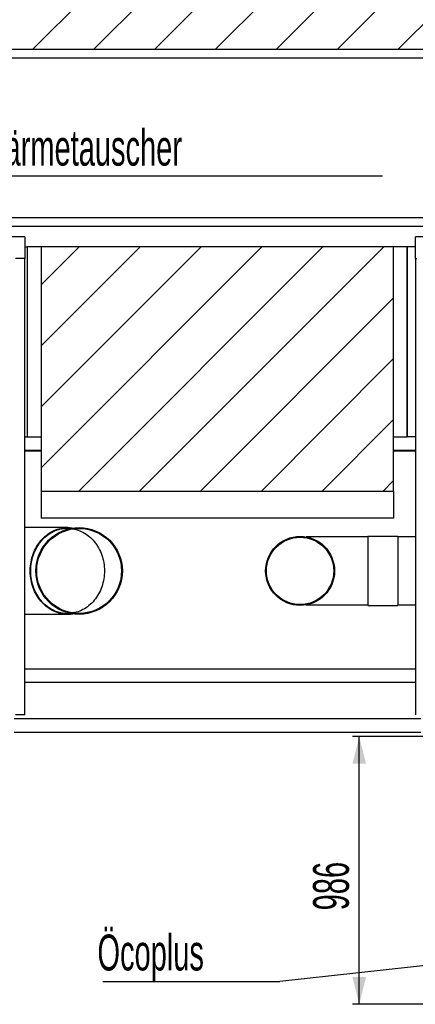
# Model space of a CAD drawing. Header units: millimetres. Extents: x 250 to 59450, y 0 to 41800.
# Tile 7 of 148: x 16916 to 18375, y 4917 to 8543. Entities that reach past the tile are written whole.
import ezdxf

# ---------------------------------------------------------------- set-up
doc = ezdxf.new("R2010")
doc.units = ezdxf.units.MM
doc.header["$LTSCALE"] = 50
doc.linetypes.add('CENTER', pattern=[10.16, 6.35, -1.27, 1.27, -1.27])
for name, color, linetype in [('MASS', 29, 'Continuous'), ('SCHNITT', 5, 'CENTER'), ('TEXT_1', 176, 'Continuous')]:
    doc.layers.add(name, color=color, linetype=linetype)
doc.styles.add('SLDTEXTSTYLE0', font='TXT', dxfattribs={"width": 0.605})
doc.dimstyles.new('SLDDIMSTYLE1', dxfattribs={"dimtxt": 0.18, "dimasz": 50, "dimexe": 0, "dimexo": 0.0625, "dimgap": 0, "dimtad": 0, "dimtih": 1, "dimtoh": 1, "dimdec": 0, "dimrnd": 1e-09, "dimzin": 0, "dimdsep": 46, "dimtxsty": 'Standard', "dimblk1": 'DOT', "dimblk2": 'DOT', "dimsah": 1, "dimcen": 0.09, "dimadec": 0, "dimazin": 0, "dimtfac": 50, "dimtdec": 0, "dimtofl": 0, "dimtmove": 0, "dimatfit": 3, "dimldrblk": 'DOT', "dimfxl": 1, "dimfrac": 2, "dimtolj": 1, "dimtzin": 0, "dimarcsym": 0})
doc.dimstyles.new('SLDDIMSTYLE2', dxfattribs={"dimtxt": 128.415934, "dimasz": 100, "dimexe": 0, "dimexo": 0.0625, "dimgap": 32.103984, "dimtad": 1, "dimdec": 1, "dimrnd": 1e-09, "dimzin": 12, "dimdsep": 46, "dimtxsty": 'SLDTEXTSTYLE0', "dimsah": 1, "dimcen": 0.09, "dimadec": 0, "dimazin": 3, "dimtfac": 1, "dimtdec": 1, "dimtofl": 0, "dimtmove": 0, "dimatfit": 3, "dimfxl": 1, "dimfrac": 2, "dimtolj": 1, "dimtzin": 12, "dimarcsym": 0})

# ---------------------------------------------------------------- blocks, each defined once
blk = doc.blocks.new('_D_108')
at = {"layer": 'MASS'}
for p, q in [((18445.3, 5902.8), (18143.5, 5902.8)), ((18168.5, 4916.8), (18168.5, 5902.8)), ((18745.3, 4916.8), (18143.5, 4916.8))]:
    blk.add_line(p, q, dxfattribs=at)
for points in [[(18168.5, 5902.8), (18143.5, 5802.8), (18193.5, 5802.8)], [(18168.5, 4916.8), (18193.5, 5016.8), (18143.5, 5016.8)]]:
    blk.add_solid(points, dxfattribs=at)
at = {"layer": 'MASS', "insert": (17998, 5262.8), "char_height": 132.29, "attachment_point": 1, "rotation": 90, "style": 'SLDTEXTSTYLE0'}
blk.add_mtext('986', dxfattribs=at)
blk = doc.blocks.new('SW_NOTE_0_66')
at = {"layer": 'TEXT_1', "color": 0}
blk.add_line((-652, 0), (0, 0), dxfattribs=at)
at = {"layer": 'TEXT_1', "color": 0, "insert": (-672.2, 173.2), "char_height": 132.29, "attachment_point": 1, "style": 'SLDTEXTSTYLE0'}
blk.add_mtext('Öcoplus', dxfattribs=at)
blk = doc.blocks.new('_Dot')
at = {"color": 0, "linetype": 'ByBlock', "lineweight": -2}
blk.add_line((-0.5, 0), (-1, 0), dxfattribs=at)
at = {"color": 0, "linetype": 'ByBlock', "const_width": 0.5}
blk.add_lwpolyline([(-0.25, 0, 1), (0.25, 0, 1)], format="xyb", close=True, dxfattribs=at)
blk = doc.blocks.new('SW_NOTE_0_74')
at = {"layer": 'TEXT_1', "color": 0}
blk.add_line((1944.9, 0), (0, 0), dxfattribs=at)
at = {"layer": 'TEXT_1', "color": 0, "insert": (21.4, 171.4), "char_height": 132.292, "attachment_point": 1, "style": 'SLDTEXTSTYLE0'}
blk.add_mtext('Rotationswärmetauscher', dxfattribs=at)

msp = doc.modelspace()

# ---------------------------------------------------------------- hatches: boundary and pattern name
at = {"linetype": 'Continuous', "lineweight": 18}
h = msp.add_hatch(dxfattribs=at)
h.set_pattern_fill('ANSI31', scale=50, style=0)
h.paths.add_polyline_path([(23305.31, 8432.77), (23305.31, 8652.77), (5895.31, 8652.77), (5895.31, 8432.77)], flags=0)
at = {"layer": 'SCHNITT', "linetype": 'Continuous', "lineweight": 18}
h = msp.add_hatch(dxfattribs=at)
h.set_pattern_fill('ANSI31', color=256, scale=50, angle=3e-322, style=0)
h.paths.add_polyline_path([(16995.31, 6806.77), (18295.31, 6806.77), (18295.31, 7706.77), (16995.31, 7706.77)], flags=0)
h = msp.add_hatch(dxfattribs=at)
h.set_pattern_fill('ANSI31', color=256, scale=50, style=0)
edge = h.paths.add_edge_path(flags=0)
edge.add_arc((17135.31, 6512.77), 159.5, 0, 360)
edge = h.paths.add_edge_path(flags=0)
edge.add_arc((17135.31, 6512.77), 157.5, 0, 360)
h = msp.add_hatch(dxfattribs=at)
h.set_pattern_fill('ANSI31', color=256, scale=50, style=0)
edge = h.paths.add_edge_path(flags=0)
edge.add_arc((17950.31, 6512.77), 127, 0, 360)
edge = h.paths.add_edge_path(flags=0)
edge.add_arc((17950.31, 6512.77), 125, 0, 360)

# ---------------------------------------------------------------- linework, layer by layer
at = {"color": 250, "linetype": 'Continuous', "lineweight": 25, "true_color": 0x404040}
for p, q in [((23305.31, 8432.77), (5895.31, 8432.77)), ((10920.31, 8401.77), (23305.31, 8401.77)), ((10920.31, 8401.77), (23305.31, 8401.77)), ((10920.31, 7813.77), (23305.31, 7813.77)), ((10920.31, 7813.77), (23305.31, 7813.77)), ((10920.31, 7782.77), (23305.31, 7782.77))]:
    msp.add_line(p, q, dxfattribs=at)
at = {"color": 136, "linetype": 'Continuous', "lineweight": 25, "true_color": 0x008080}
for p, q in [((16935.31, 7742.77), (14255.31, 7742.77)), ((16935.31, 7742.77), (16935.31, 7736.77)), ((16935.31, 7736.77), (16935.31, 7668.77)), ((18375.31, 7736.77), (18375.31, 7742.77)), ((21055.31, 7742.77), (18375.31, 7742.77)), ((18375.31, 7668.77), (18375.31, 7736.77)), ((16929.31, 7662.77), (16901.31, 7662.77)), ((16935.31, 7662.77), (16929.31, 7662.77)), ((16935.31, 7668.77), (16935.31, 7662.77)), ((16935.31, 5982.77), (16935.31, 7662.77)), ((18375.31, 7662.77), (18375.31, 7668.77)), ((18375.31, 7662.77), (18375.31, 5982.77)), ((18375.31, 7662.77), (18381.31, 7662.77)), ((18395.31, 5967.77), (16895.31, 5967.77)), ((16929.31, 5982.77), (16901.31, 5982.77)), ((16935.31, 5982.77), (16929.31, 5982.77)), ((18395.31, 5917.77), (16895.31, 5917.77))]:
    msp.add_line(p, q, dxfattribs=at)
at = {"color": 36, "linetype": 'Continuous', "lineweight": 25, "true_color": 0x7c3c04}
for p, q in [((16935.31, 7706.77), (16945.31, 7706.77)), ((16945.31, 7006.77), (16945.31, 7706.77)), ((16990.31, 7706.77), (16945.31, 7706.77)), ((16945.31, 7006.77), (16945.31, 7706.77)), ((16995.31, 7706.77), (16990.31, 7706.77)), ((16995.31, 7706.77), (16995.31, 6806.77)), ((18295.31, 7706.77), (16995.31, 7706.77)), ((18295.31, 6806.77), (18295.31, 7706.77)), ((18300.31, 7706.77), (18295.31, 7706.77)), ((18345.31, 7706.77), (18300.31, 7706.77)), ((18345.31, 7006.77), (18345.31, 7706.77)), ((18375.31, 7706.77), (18345.31, 7706.77)), ((18345.31, 7706.77), (18345.31, 7006.77)), ((16935.31, 7006.77), (16945.31, 7006.77)), ((16945.31, 7006.77), (16990.31, 7006.77)), ((16990.31, 7006.77), (16995.31, 7006.77)), ((18295.31, 7006.77), (18300.31, 7006.77)), ((18300.31, 7006.77), (18345.31, 7006.77)), ((18375.31, 7006.77), (18345.31, 7006.77)), ((16995.31, 6806.77), (18295.31, 6806.77)), ((16995.31, 6806.77), (16995.31, 6706.77)), ((18295.31, 6806.77), (18295.31, 6706.77)), ((18295.31, 6706.77), (16995.31, 6706.77))]:
    msp.add_line(p, q, dxfattribs=at)
at = {"color": 7, "linetype": 'Continuous', "lineweight": 25}
for p, q in [((16995.31, 6956.77), (16935.31, 6956.77)), ((16995.31, 6956.77), (16935.31, 6956.77)), ((16935.31, 6954.77), (16995.31, 6954.77)), ((16995.31, 6954.77), (16935.31, 6954.77)), ((18375.31, 6956.77), (18295.31, 6956.77)), ((18375.31, 6956.77), (18295.31, 6956.77)), ((18295.31, 6954.77), (18375.31, 6954.77)), ((18375.31, 6954.77), (18295.31, 6954.77)), ((16935.31, 6152.77), (18375.31, 6152.77)), ((16935.31, 6102.77), (18375.31, 6102.77)), ((16935.31, 6102.77), (18375.31, 6102.77))]:
    msp.add_line(p, q, dxfattribs=at)
at = {"color": 11, "linetype": 'Continuous', "lineweight": 25, "true_color": 0xff8080}
for p, q in [((17093.11, 6672.27), (16935.31, 6672.27)), ((17110.13, 6670.27), (17093.11, 6670.27)), ((18200.31, 6637.77), (17972.76, 6637.77)), ((18310.31, 6639.77), (18200.31, 6639.77)), ((18200.31, 6639.77), (18200.31, 6385.77)), ((18310.31, 6639.77), (18310.31, 6385.77)), ((18375.31, 6637.77), (18310.31, 6637.77)), ((17972.76, 6387.77), (18200.31, 6387.77)), ((18200.31, 6385.77), (18310.31, 6385.77)), ((18310.31, 6387.77), (18375.31, 6387.77)), ((16935.31, 6353.27), (17093.11, 6353.27)), ((17093.11, 6355.27), (17110.13, 6355.27))]:
    msp.add_line(p, q, dxfattribs=at)
at = {"color": 11, "linetype": 'Continuous', "lineweight": 25, "true_color": 0xff8080, "flags": 128}
for points in [[(17093.11, 6353.27), (17086.64, 6353.44), (17080.18, 6353.97), (17073.74, 6354.84), (17067.35, 6356.07), (17061.02, 6357.63), (17054.76, 6359.54), (17048.58, 6361.78), (17042.5, 6364.36), (17036.53, 6367.26), (17030.69, 6370.48), (17024.98, 6374.02), (17019.42, 6377.86), (17014.03, 6381.99), (17008.81, 6386.42), (17003.77, 6391.12), (16998.93, 6396.09), (16994.3, 6401.31), (16989.88, 6406.78), (16985.69, 6412.49), (16981.74, 6418.41), (16978.03, 6424.54), (16974.58, 6430.87), (16971.38, 6437.37), (16968.46, 6444.05), (16965.81, 6450.87), (16963.43, 6457.83), (16961.35, 6464.9), (16959.55, 6472.09), (16958.04, 6479.36), (16956.83, 6486.71), (16955.93, 6494.11), (16955.32, 6501.56), (16955.02, 6509.03), (16955.02, 6516.51), (16955.32, 6523.98), (16955.93, 6531.42), (16956.83, 6538.83), (16958.04, 6546.17), (16959.55, 6553.45), (16961.35, 6560.63), (16963.43, 6567.71), (16965.81, 6574.67), (16968.46, 6581.49), (16971.38, 6588.16), (16974.58, 6594.67), (16978.03, 6600.99), (16981.74, 6607.12), (16985.69, 6613.05), (16989.88, 6618.75), (16994.3, 6624.22), (16998.93, 6629.45), (17003.77, 6634.42), (17008.81, 6639.12), (17014.03, 6643.54), (17019.42, 6647.68), (17024.98, 6651.52), (17030.69, 6655.05), (17036.53, 6658.27), (17042.5, 6661.18), (17048.58, 6663.75), (17054.76, 6666), (17061.02, 6667.9), (17067.35, 6669.47), (17073.74, 6670.69), (17080.18, 6671.57), (17086.64, 6672.09), (17093.11, 6672.27), (17099.58, 6672.09), (17106.04, 6671.57), (17112.48, 6670.69), (17112.7, 6670.66)], [(17093.11, 6355.27), (17086.67, 6355.44), (17080.24, 6355.97), (17073.84, 6356.85), (17067.49, 6358.07), (17061.19, 6359.64), (17054.96, 6361.55), (17048.82, 6363.8), (17042.78, 6366.38), (17036.85, 6369.29), (17031.04, 6372.52), (17025.38, 6376.06), (17019.86, 6379.91), (17014.51, 6384.05), (17009.33, 6388.48), (17004.34, 6393.19), (16999.55, 6398.16), (16994.97, 6403.39), (16990.6, 6408.86), (16986.47, 6414.57), (16982.57, 6420.49), (16978.92, 6426.62), (16975.53, 6432.95), (16972.39, 6439.45), (16969.53, 6446.11), (16966.94, 6452.93), (16964.63, 6459.87), (16962.61, 6466.94), (16960.88, 6474.1), (16959.45, 6481.36), (16958.32, 6488.68), (16957.48, 6496.06), (16956.95, 6503.47), (16956.72, 6510.91), (16956.8, 6518.35), (16957.18, 6525.77), (16957.86, 6533.17), (16958.85, 6540.52), (16960.13, 6547.82), (16961.71, 6555.03), (16963.59, 6562.15), (16965.75, 6569.15), (16968.2, 6576.04), (16970.93, 6582.78), (16973.93, 6589.36), (16977.19, 6595.77), (16980.72, 6602), (16984.49, 6608.03), (16988.51, 6613.85), (16992.76, 6619.44), (16997.23, 6624.79), (17001.92, 6629.9), (17006.81, 6634.74), (17011.9, 6639.31), (17017.16, 6643.6), (17022.6, 6647.59), (17028.19, 6651.29), (17033.93, 6654.67), (17039.8, 6657.74), (17045.79, 6660.48), (17051.88, 6662.9), (17058.07, 6664.98), (17064.33, 6666.72), (17070.66, 6668.12), (17077.04, 6669.17), (17083.45, 6669.87), (17089.89, 6670.22), (17093.11, 6670.27)], [(17093.11, 6355.27), (17089.89, 6355.31), (17083.45, 6355.66), (17077.04, 6356.37), (17070.66, 6357.42), (17064.33, 6358.81), (17058.07, 6360.55), (17051.88, 6362.64), (17045.79, 6365.05), (17039.8, 6367.8), (17033.93, 6370.87), (17028.19, 6374.25), (17022.6, 6377.95), (17017.16, 6381.94), (17011.9, 6386.23), (17006.81, 6390.8), (17001.92, 6395.64), (16997.23, 6400.74), (16992.76, 6406.1), (16988.51, 6411.69), (16984.49, 6417.5), (16980.72, 6423.53), (16977.19, 6429.76), (16973.93, 6436.18), (16970.93, 6442.76), (16968.2, 6449.5), (16965.75, 6456.38), (16963.59, 6463.39), (16961.71, 6470.51), (16960.13, 6477.72), (16958.85, 6485.01), (16957.86, 6492.36), (16957.18, 6499.76), (16956.8, 6507.19), (16956.72, 6514.63), (16956.95, 6522.06), (16957.48, 6529.48), (16958.32, 6536.86), (16959.45, 6544.18), (16960.88, 6551.43), (16962.61, 6558.6), (16964.63, 6565.66), (16966.94, 6572.61), (16969.53, 6579.42), (16972.39, 6586.09), (16975.53, 6592.59), (16978.92, 6598.91), (16982.57, 6605.04), (16986.47, 6610.97), (16990.6, 6616.67), (16994.97, 6622.15), (16999.55, 6627.38), (17004.34, 6632.35), (17009.33, 6637.06), (17014.51, 6641.49), (17019.86, 6645.63), (17025.38, 6649.48), (17031.04, 6653.02), (17036.85, 6656.25), (17042.78, 6659.15), (17048.82, 6661.73), (17054.96, 6663.98), (17061.19, 6665.89), (17067.49, 6667.46), (17073.84, 6668.69), (17080.24, 6669.57), (17086.67, 6670.09), (17093.11, 6670.27), (17093.11, 6670.27)], [(17112.7, 6667.63), (17118.76, 6666.44), (17125.06, 6664.86), (17131.29, 6662.93), (17137.44, 6660.66), (17143.48, 6658.06), (17149.41, 6655.13), (17155.21, 6651.87), (17160.88, 6648.3), (17166.38, 6644.42), (17171.73, 6640.25), (17176.89, 6635.79), (17181.87, 6631.04), (17186.64, 6626.03), (17191.2, 6620.77), (17195.54, 6615.25), (17199.65, 6609.51), (17203.51, 6603.55), (17207.13, 6597.38), (17210.48, 6591.02), (17213.58, 6584.48), (17216.4, 6577.78), (17218.93, 6570.93), (17221.19, 6563.95), (17223.15, 6556.86), (17224.82, 6549.66), (17226.19, 6542.39), (17227.26, 6535.04), (17228.03, 6527.64), (17228.49, 6520.21), (17228.64, 6512.77), (17228.49, 6505.32), (17228.03, 6497.89), (17227.26, 6490.5), (17226.19, 6483.15), (17224.82, 6475.87), (17223.15, 6468.68), (17221.19, 6461.58), (17218.93, 6454.6), (17216.4, 6447.76), (17213.58, 6441.06), (17210.48, 6434.52), (17207.13, 6428.16), (17203.51, 6421.99), (17199.65, 6416.03), (17195.54, 6410.28), (17191.2, 6404.77), (17186.64, 6399.5), (17181.87, 6394.49), (17176.89, 6389.75), (17171.73, 6385.29), (17166.38, 6381.11), (17160.88, 6377.24), (17155.21, 6373.67), (17149.41, 6370.41), (17143.48, 6367.48), (17137.44, 6364.88), (17131.29, 6362.61), (17125.06, 6360.68), (17118.76, 6359.1), (17112.7, 6357.91)]]:
    msp.add_lwpolyline(points, dxfattribs=at)
at = {"color": 11, "linetype": 'Continuous', "lineweight": 25, "true_color": 0xff8080}
for centre, radius in [((17135.31, 6512.77), 159.5), ((17135.31, 6512.77), 157.5), ((17135.31, 6512.77), 156.5), ((17950.31, 6512.77), 127), ((17950.31, 6512.77), 125), ((17950.31, 6512.77), 124)]:
    msp.add_circle(centre, radius, dxfattribs=at)
msp.add_arc((17093.09, 6473.33), 120.06, 270.00918, 279.39821, dxfattribs=at)

# ---------------------------------------------------------------- block references
at = {"layer": 'TEXT_1'}
for name, p in [('SW_NOTE_0_74', (16309.55, 7966.17)), ('SW_NOTE_0_66', (17875.19, 5000.51))]:
    msp.add_blockref(name, p, dxfattribs=at)

# ---------------------------------------------------------------- dimensions: what is measured, and where the dimension line sits
at = {"layer": 'MASS'}
dim = msp.add_linear_dim(base=(18168.49, 5902.77), p1=(18795.31, 4916.77), p2=(18495.31, 5902.77), angle=90, dimstyle='SLDDIMSTYLE2', dxfattribs=at)
dim.commit()
dim.dimension.update_dxf_attribs({"geometry": '_D_108', "text_midpoint": (18168.49, 5409.77), "dimtype": 160})

# ---------------------------------------------------------------- leaders
at = {"layer": 'TEXT_1'}
msp.add_leader([(19497.81, 5179.52), (17875.19, 5000.51)], dimstyle='SLDDIMSTYLE1', dxfattribs=at)

doc.saveas('drawing.dxf')
